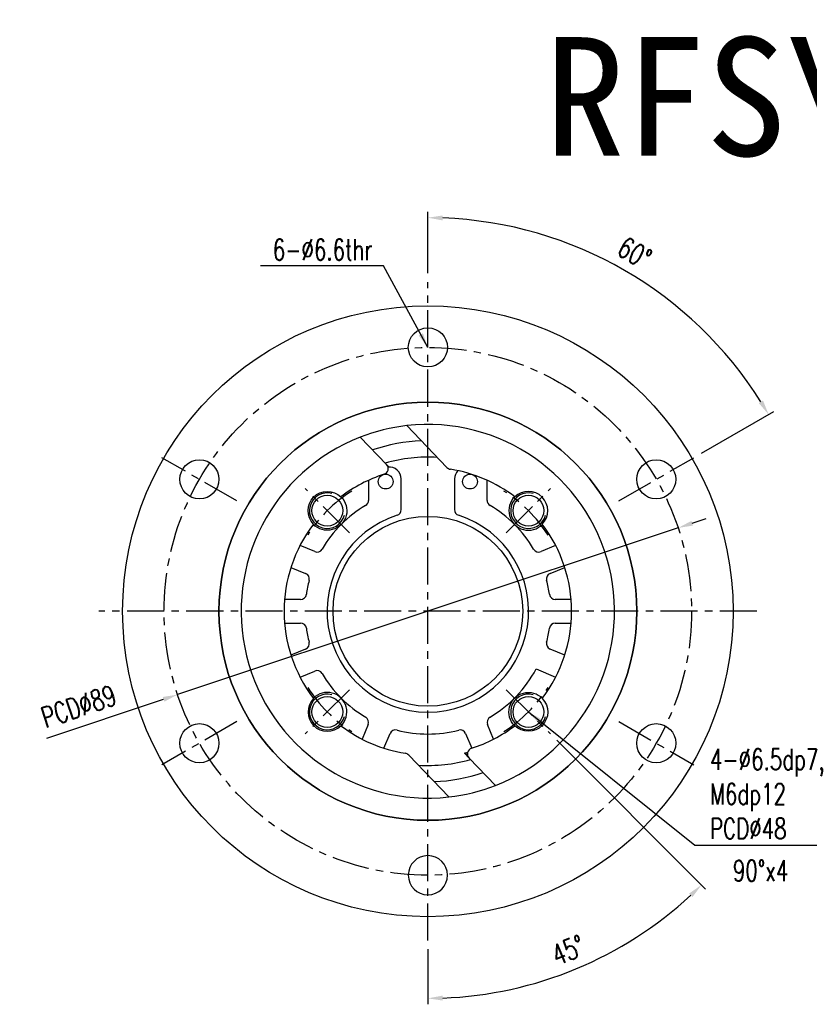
# Model space of a CAD drawing. Header units: millimetres. Extents: x -69 to 194, y -78 to 100.
# Tile 1 of 42: x -69 to 64, y -66 to 100. Entities that reach past the tile are written whole.
import ezdxf
from ezdxf.enums import TextEntityAlignment as Align

# ---------------------------------------------------------------- set-up
doc = ezdxf.new("R2010")
doc.units = ezdxf.units.MM
doc.linetypes.add('CENTER', pattern=[2, 1.25, -0.25, 0.25, -0.25])
for name, color, linetype in [('CHA', 7, 'Continuous'), ('CL', 1, 'CENTER'), ('DIM', 4, 'Continuous'), ('OUT', 3, 'Continuous')]:
    doc.layers.add(name, color=color, linetype=linetype)
doc.styles.add('DIM-7', font='SIMPLEX.shx', dxfattribs={"width": 0.7, "bigfont": 'chineset.shx'})
doc.styles.add('T', font='kaiu.ttf')
doc.dimstyles.new('CNS', dxfattribs={"dimtxt": 3.5, "dimasz": 2.5, "dimexe": 1, "dimexo": 1.5, "dimgap": 0.09, "dimtad": 0, "dimdsep": 46, "dimtxsty": 'DIM-7', "dimcen": 0.09, "dimclrd": 1, "dimclre": 1, "dimclrt": 4, "dimadec": 0, "dimazin": 0, "dimtfac": 1, "dimtix": 1, "dimtmove": 2, "dimatfit": 3, "dimfxl": 1, "dimtvp": 0.971429, "dimtolj": 1, "dimarcsym": 0})

# ---------------------------------------------------------------- blocks, each defined once
blk = doc.blocks.new('*D0')
at = {"layer": 'DEFPOINTS', "color": 0, "transparency": 16777216}
for p in [(0, 55.5), (42.66, 50.85), (44.86, 25.9), (32.22, 18.6), (0, -55.5)]:
    blk.add_point(p, dxfattribs=at)
at = {"layer": 'DIM', "color": 0, "lineweight": -2, "transparency": 16777216}
for p, q in [((0, 57), (0, 67.37)), ((46.16, 26.65), (58.35, 33.69))]:
    blk.add_line(p, q, dxfattribs=at)
blk.add_arc((0, 0), 66.37, 32.1582, 87.8418, dxfattribs=at)
at = {"layer": 'DIM', "color": 0, "transparency": 16777216}
for points in [[(2.49, 65.91), (2.51, 66.74), (0, 66.37)], [(56.55, 35.54), (55.83, 35.11), (57.48, 33.19)]]:
    blk.add_solid(points, dxfattribs=at)
at = {"layer": 'DIM', "color": 0, "transparency": 16777216, "insert": (34.89, 60.43), "char_height": 3.5, "attachment_point": 5, "rotation": 330, "style": 'DIM-7'}
blk.add_mtext('\\A1;60°', dxfattribs=at)
blk = doc.blocks.new('*D1')
at = {"layer": 'DEFPOINTS', "color": 0, "transparency": 16777216}
for p in [(0, 55.5), (13.22, -13.22), (20.68, -20.68), (0, -55.5), (16.89, -63.05)]:
    blk.add_point(p, dxfattribs=at)
at = {"layer": 'DIM', "color": 0, "lineweight": -2, "transparency": 16777216}
for p, q in [((21.74, -21.74), (46.86, -46.86)), ((0, -57), (0, -66.27))]:
    blk.add_line(p, q, dxfattribs=at)
blk.add_arc((0, 0), 65.27, 272.1946, 312.8054, dxfattribs=at)
at = {"layer": 'DIM', "color": 0, "transparency": 16777216}
for points in [[(44.07, -47.59), (44.64, -48.19), (46.16, -46.16)], [(2.51, -65.64), (2.49, -64.81), (0, -65.27)]]:
    blk.add_solid(points, dxfattribs=at)
at = {"layer": 'DIM', "color": 0, "transparency": 16777216, "insert": (23.68, -57.16), "char_height": 3.5, "attachment_point": 5, "rotation": 22.5, "style": 'DIM-7'}
blk.add_mtext('\\A1;45°', dxfattribs=at)
blk = doc.blocks.new('*D2')
at = {"layer": 'DEFPOINTS', "color": 0, "transparency": 16777216}
for p in [(42.22, 14.05), (-42.22, -14.05)]:
    blk.add_point(p, dxfattribs=at)
at = {"layer": 'DIM', "color": 0, "lineweight": -2, "transparency": 16777216}
for p, q in [((44.6, 14.84), (46.97, 15.63)), ((42.22, 14.05), (-42.22, -14.05)), ((-64.3, -21.4), (-44.6, -14.84))]:
    blk.add_line(p, q, dxfattribs=at)
at = {"layer": 'DIM', "color": 0, "transparency": 16777216}
for points in [[(44.46, 15.24), (44.73, 14.45), (42.22, 14.05)], [(-44.73, -14.45), (-44.46, -15.24), (-42.22, -14.05)]]:
    blk.add_solid(points, dxfattribs=at)
at = {"layer": 'DIM', "color": 0, "transparency": 16777216, "insert": (-58.92, -16.03), "char_height": 3.5, "attachment_point": 5, "rotation": 18.408, "style": 'DIM-7'}
blk.add_mtext('\\A1;PCD∅89', dxfattribs=at)

msp = doc.modelspace()

# ---------------------------------------------------------------- linework, layer by layer
at = {"layer": 'CL', "color": 7, "ltscale": 5}
for p, q in [((0, -55.5), (0, 55.5)), ((-32.216, 18.6), (-44.86, 25.9)), ((32.216, 18.6), (44.86, 25.9)), ((-13.223, 13.223), (-20.683, 20.683)), ((13.223, 13.223), (20.683, 20.683)), ((55.5, 0), (-55.5, 0)), ((-13.223, -13.223), (-20.683, -20.683)), ((13.223, -13.223), (20.683, -20.683)), ((-32.216, -18.6), (-44.86, -25.9)), ((32.216, -18.6), (44.86, -25.9))]:
    msp.add_line(p, q, dxfattribs=at)
msp.add_circle((0, 0), 44.5, dxfattribs=at)
for start, end in [(122.34107, 147.65913), (32.34107, 57.65913), (212.34107, 237.65913), (302.34107, 327.65913)]:
    msp.add_arc((0, 0), 24, start, end, dxfattribs=at)
at = {"layer": 'DIM', "color": 7}
for centre in [(-16.971, 16.971), (16.971, 16.971), (-16.971, -16.971), (16.971, -16.971)]:
    msp.add_arc(centre, 3, 75, 345, dxfattribs=at)
at = {"layer": 'OUT', "color": 7, "linetype": 'Continuous'}
for p, q in [((-3.545, 31.3), (3.23, 24.246)), ((-6.957, 24.747), (-11.394, 29.367)), ((-6.957, 24.747), (-6.549, 24.322)), ((-10, 22.092), (-10, 18.705)), ((-4.5, 17.139), (-4.5, 22.323)), ((4.5, 22.323), (4.5, 17.139)), ((10, 18.705), (10, 22.092)), ((-19.09, 10.072), (-21.562, 11.096)), ((21.562, 11.096), (19.09, 10.072)), ((-23.093, 7.401), (-20.621, 6.377)), ((20.621, 6.377), (23.093, 7.401)), ((-21.492, 2), (-24.167, 2)), ((24.167, 2), (21.492, 2)), ((-24.167, -2), (-21.492, -2)), ((21.492, -2), (24.167, -2)), ((-20.621, -6.377), (-23.093, -7.401)), ((23.093, -7.401), (20.621, -6.377)), ((18.269, -9.732), (21.562, -11.096)), ((-21.562, -11.096), (-19.09, -10.072)), ((-10.072, -19.09), (-11.096, -21.562)), ((11.096, -21.562), (10.072, -19.09)), ((-7.401, -23.093), (-6.377, -20.621)), ((6.377, -20.621), (7.401, -23.093)), ((-3.23, -24.246), (3.545, -31.3)), ((6.957, -24.747), (6.162, -23.919)), ((11.394, -29.367), (6.957, -24.747))]:
    msp.add_line(p, q, dxfattribs=at)
for centre, radius in [((0, 0), 51.5), ((0, 44.5), 3.3), ((0, 0), 35.25), ((-38.538, 22.25), 3.3), ((38.538, 22.25), 3.3), ((-7.107, 21.874), 1.25), ((7.107, 21.874), 1.25), ((-16.971, 16.971), 2.6), ((16.971, 16.971), 2.6), ((0, 0), 16), ((-16.971, -16.971), 2.6), ((16.971, -16.971), 2.6), ((-38.538, -22.25), 3.3), ((38.538, -22.25), 3.3)]:
    msp.add_circle(centre, radius, dxfattribs=at)
at = {"layer": 'OUT', "color": 7, "linetype": 'Continuous', "extrusion": (0, 0, -1)}
for centre, radius in [((0, 0), 35.25), ((0, -44.5), 3.3)]:
    msp.add_circle(centre, radius, dxfattribs=at)
at = {"layer": 'OUT', "color": 7, "linetype": 'Continuous'}
for centre, radius, start, end in [((0, 0), 31.5, 96.46312, 111.20625), ((0, 0), 31.5, 291.20567, 96.46138), ((0, 0), 31.5, 111.20567, 276.46138), ((0, 0), 28.75, 92.14569, 108.90012), ((0, 0), 26, 86.48888, 106.04726), ((-7.678, 24.054), 1, 287.70286, 43.8439), ((-6.5, 22.323), 2, 0, 96.07585), ((3.951, 24.939), 1, 223.8439, 260.99763), ((0, 0), 24.25, 52.70163, 80.99763), ((6.5, 22.323), 2, 135.87615, 180), ((0, 0), 24.25, 107.70286, 127.29837), ((16.971, 16.971), 3.25, 315.55093, 134.44907), ((-11, 18.705), 1, 300.45839, 360), ((11, 18.705), 1, 180, 239.54161), ((16.971, 16.971), 3.3, 134.57777, 315.42222), ((0, 0), 20.7, 120.45839, 149.55347), ((-5.5, 17.139), 1, 287.79159, 0), ((5.5, 17.139), 1, 180, 252.20841), ((0, 0), 20.7, 30.44653, 59.54161), ((0, 0), 17, 107.79159, 72.20841), ((0, 0), 24.25, 142.70163, 217.29837), ((0, 0), 24.25, 322.70163, 37.29837), ((-18.708, 10.996), 1, 247.5, 329.55347), ((18.708, 10.996), 1, 210.44653, 292.5), ((-21.004, 5.453), 1, 345.44653, 67.5), ((0, 0), 20.7, 165.44653, 172.05347), ((21.004, 5.453), 1, 112.5, 194.55347), ((0, 0), 20.7, 7.94653, 14.55347), ((-21.492, 3), 1, 270, 352.05347), ((21.492, 3), 1, 187.94653, 270), ((-21.492, -3), 1, 7.94653, 90), ((0, 0), 20.7, 187.94653, 194.55347), ((0, 0), 20.7, 345.44653, 352.05347), ((21.492, -3), 1, 90, 172.05347), ((-21.004, -5.453), 1, 292.5, 14.55347), ((21.004, -5.453), 1, 165.44653, 247.5), ((0, 0), 20.7, 300.44653, 331.95553), ((-18.708, -10.996), 1, 30.44653, 112.5), ((0, 0), 20.7, 210.44653, 239.55347), ((-16.971, -16.971), 3.25, 135.55093, 314.44907), ((-16.971, -16.971), 3.3, 314.57777, 135.42222), ((-10.996, -18.708), 1, 337.5, 59.55347), ((10.996, -18.708), 1, 120.44653, 202.5), ((0, 0), 24.25, 232.70163, 260.99763), ((0, 0), 24.25, 287.70286, 307.29837), ((-5.453, -21.004), 1, 75.44653, 157.5), ((0, 0), 20.7, 255.44653, 284.55347), ((5.453, -21.004), 1, 22.5, 104.55347), ((7.678, -24.054), 1, 107.70286, 223.8439), ((-3.951, -24.939), 1, 43.8439, 80.99763), ((0, 0), 24.7, 284.44555, 285.78691), ((0, 0), 26, 266.48888, 286.04726), ((0, 0), 28.75, 272.14569, 288.90012), ((0, 0), 31.5, 276.4575, 291.20062)]:
    msp.add_arc(centre, radius, start, end, dxfattribs=at)
at = {"layer": 'OUT', "color": 7, "linetype": 'Continuous', "extrusion": (0, 0, -1)}
for centre, radius, start, end in [((16.971, 16.971), 3.25, 315.55093, 134.44907), ((16.971, 16.971), 3.3, 134.57777, 315.42222), ((-16.971, -16.971), 3.3, 314.57777, 135.42222), ((-16.971, -16.971), 3.25, 135.55093, 314.44907), ((0, 0), 25, 254.50498, 255.1678)]:
    msp.add_arc(centre, radius, start, end, dxfattribs=at)

# ---------------------------------------------------------------- texts
at = {"layer": 'CHA', "style": 'T'}
msp.add_text('RFSY3232', height=20, dxfattribs=at).set_placement((74.11, 86.81), align=Align.MIDDLE)
at = {"layer": 'DIM', "color": 7, "char_height": 3.5, "style": 'DIM-7'}
for s, insert, attachment_point in [('6-%%C6.6thr', (-9.356, 59.225), 9), ('4-%%C6.5dp7,\\PM6dp12\\PPCD%%C48', (47.606, -38.388), 7)]:
    msp.add_mtext(s, dxfattribs=dict(at, insert=insert, attachment_point=attachment_point))
at = {"layer": 'DIM', "color": 7, "insert": (51.464, -45.487), "char_height": 3.5, "attachment_point": 7, "style": 'DIM-7'}
msp.add_mtext_dynamic_manual_height_columns('90%%Dx4', width=18.89864, gutter_width=12.5, heights=[0], dxfattribs=at)

# ---------------------------------------------------------------- dimensions: what is measured, and where the dimension line sits
at = {"layer": 'DIM', "color": 7}
for base, line2, picture, middle in [((42.665, 50.846), ((32.216, 18.6), (44.86, 25.9)), '*D0', (34.887, 60.426)), ((16.894, -63.05), ((13.223, -13.223), (20.683, -20.683)), '*D1', (23.678, -57.164))]:
    dim = msp.add_angular_dim_2l(base=base, line1=((0, -55.5), (0, 55.5)), line2=line2, dimstyle='CNS', override={"dimclrd": 0, "dimclre": 0, "dimclrt": 0}, dxfattribs=at)
    dim.commit()
    dim.dimension.update_dxf_attribs({"geometry": picture, "text_midpoint": middle})
dim = msp.add_diameter_dim_2p(p1=(42.223, 14.052), p2=(-42.223, -14.052), text='PCD<>', dimstyle='CNS', override={"dimclrd": 0, "dimclre": 0, "dimclrt": 0, "dimtmove": 0}, dxfattribs=at)
dim.commit()
dim.dimension.update_dxf_attribs({"geometry": '*D2', "text_midpoint": (-57.85, -19.253), "dimtype": 163})

# ---------------------------------------------------------------- leaders
at = {"layer": 'DIM', "color": 7, "annotation_type": 0, "has_hookline": 1}
for points, hookline_direction, text_width in [([(0, 44.5), (-7.468, 58.268), (-9.968, 58.268)], 1, 18.2), ([(16.971, -16.971), (45.045, -39.418), (47.545, -39.418)], 0, 20.417)]:
    msp.add_leader(points, dimstyle='CNS', override={"dimgap": 0.09, "dimtad": 1, "dimclrd": 0, "dimclre": 4}, dxfattribs=dict(at, hookline_direction=hookline_direction, text_width=text_width))

doc.saveas('drawing.dxf')
